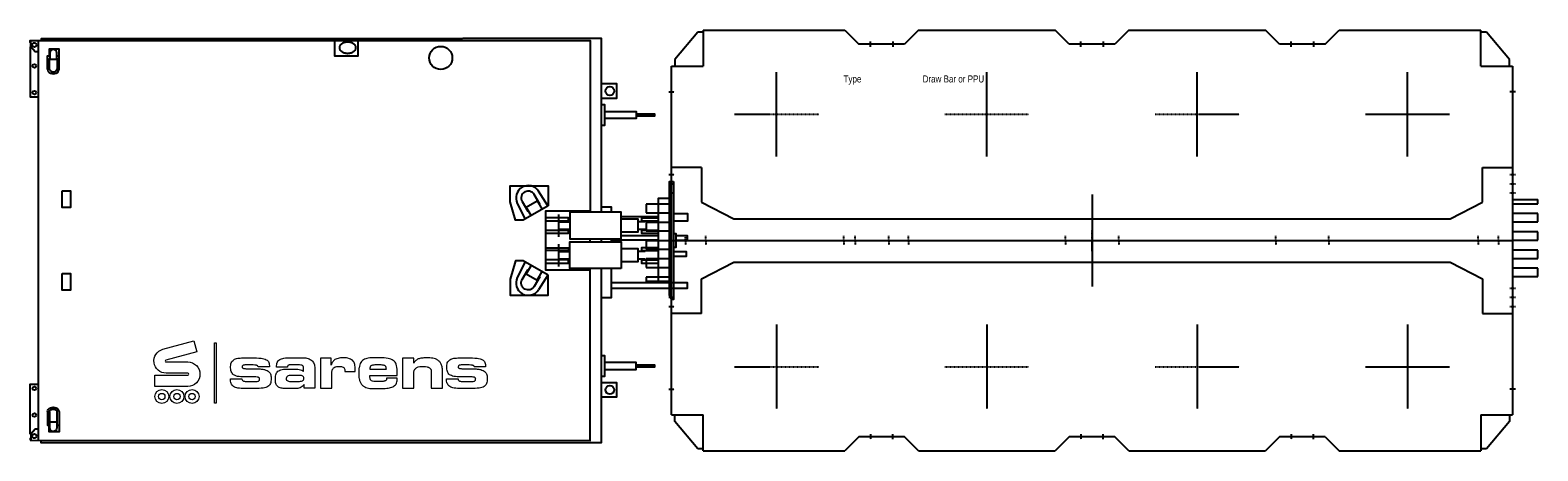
# Model space of a CAD drawing. Header units: millimetres. Extents: x -105000 to 107023, y -75000 to 15000.
# Tile 1 of 11: x -67575 to -56820, y -8239 to -5239. Entities that reach past the tile are written whole.
import ezdxf
from ezdxf.enums import TextEntityAlignment as Align

# ---------------------------------------------------------------- set-up
doc = ezdxf.new("R2010")
doc.units = ezdxf.units.MM
doc.linetypes.add('$3$SARCEN', pattern=[9.5, 5, -1.5, 1.5, -1.5])
doc.layers.get('Defpoints').update_dxf_attribs({"color": 210})
doc.layers.add('$3$2', color=2, linetype='Continuous')
doc.layers.add('$3$3', color=3, linetype='$3$SARCEN')
doc.styles.add('$10$Arial Narrow', font='ARIALN.TTF')

# ---------------------------------------------------------------- blocks, each defined once
blk = doc.blocks.new('$0$KAMAG K2504 W3000 SL STRETCH TOP A 01')
at = {"layer": '$3$2'}
for p, q in [((-2785, 520), (-3000, 520)), ((-2785, 520), (-2785, 273)), ((2785, 520), (3000, 520)), ((2785, 273), (2785, 520)), ((-2785, 273), (-2555, 155)), ((2555, 155), (2785, 273)), ((-2555, 155), (2555, 155))]:
    blk.add_line(p, q, dxfattribs=at)
at = {"layer": '$3$3'}
for p, q in [((-1580, 1382), (-1580, 1418)), ((-1420, 1418), (-1420, 1382)), ((-80, 1382), (-80, 1418)), ((80, 1418), (80, 1382)), ((1420, 1382), (1420, 1418)), ((1580, 1418), (1580, 1382)), ((-2250, 600), (-2250, 1200)), ((-750, 600), (-750, 1200)), ((750, 600), (750, 1200)), ((2250, 600), (2250, 1200)), ((-3020, 1060), (-2980, 1060)), ((3020, 1060), (2980, 1060)), ((-2550, 900), (-1950, 900)), ((-1050, 900), (-450, 900)), ((450, 900), (1050, 900)), ((1950, 900), (2550, 900)), ((-3020, 470), (-2980, 470)), ((-3020, 470), (-2980, 470)), ((2980, 470), (3020, 470)), ((2980, 470), (3020, 470)), ((-3020, 405), (-2980, 405)), ((-3020, 405), (-2980, 405)), ((-3020, 340), (-2980, 340)), ((-3020, 340), (-2980, 340)), ((2980, 405), (3020, 405)), ((2980, 405), (3020, 405)), ((2980, 340), (3020, 340)), ((2980, 340), (3020, 340)), ((-2900, 0), (-2900, 32)), ((-2755, 0), (-2755, 32)), ((-1770, 0), (-1770, 32)), ((-1690, 0), (-1690, 32)), ((-1450, 0), (-1450, 32)), ((-1310, 0), (-1310, 32)), ((-190, 0), (-190, 32)), ((0, 0), (0, 75)), ((0, 75), (0, 0)), ((190, 0), (190, 32)), ((1310, 0), (1310, 32)), ((1690, 0), (1690, 32)), ((2755, 0), (2755, 32)), ((2900, 0), (2900, 32))]:
    blk.add_line(p, q, dxfattribs=at)
at = {"color": 0}
for p, q in [((-2812, 1485), (-2976, 1290)), ((-2773, 1485), (-2812, 1485)), ((-2773, 1500), (-2773, 1244)), ((-2773, 1500), (-1763, 1500)), ((-1763, 1500), (-1663, 1400)), ((-1337, 1400), (-1663, 1400)), ((-1237, 1500), (-1337, 1400)), ((-1237, 1500), (-263, 1500)), ((-163, 1400), (-263, 1500)), ((163, 1400), (-163, 1400)), ((263, 1500), (163, 1400)), ((263, 1500), (1237, 1500)), ((1337, 1400), (1237, 1500)), ((1663, 1400), (1337, 1400)), ((1663, 1400), (1763, 1500)), ((1763, 1500), (2774, 1500)), ((2774, 1244), (2774, 1500)), ((2813, 1485), (2774, 1485)), ((2977, 1290), (2813, 1485)), ((-3000, 1244), (-2773, 1244)), ((-3000, 0), (-3000, 1244)), ((-2976, 1290), (-2976, 1246)), ((2774, 1244), (3000, 1244)), ((2977, 1244), (2977, 1290)), ((3000, 1244), (3000, 0)), ((-3180, 258), (-3180, 198)), ((-3000, 258), (-3180, 258)), ((3000, 292), (3180, 292)), ((3000, 262), (3180, 262)), ((3180, 262), (3180, 292)), ((-3180, 198), (-3000, 198)), ((-3000, 128), (-3180, 128)), ((-3180, 128), (-3180, 68)), ((3180, 192), (3000, 192)), ((3000, 132), (3180, 132)), ((3180, 132), (3180, 192)), ((-3180, 68), (-3000, 68)), ((-3000, 0), (3000, 0)), ((3180, 62), (3000, 62)), ((3000, 2), (3180, 2)), ((3180, 2), (3180, 62))]:
    blk.add_line(p, q, dxfattribs=at)
blk = doc.blocks.new('$0$KAMAG K2504 W3000 SL STRETCH TOP B 01')
at = {"layer": '$3$2'}
for p, q in [((-2785, -273), (-2555, -155)), ((-2555, -155), (2555, -155)), ((2555, -155), (2785, -273)), ((-2785, -520), (-2785, -273)), ((2785, -273), (2785, -520)), ((-2785, -520), (-3000, -520)), ((2785, -520), (3000, -520))]:
    blk.add_line(p, q, dxfattribs=at)
at = {"layer": '$3$3'}
for p, q in [((-2900, 0), (-2900, -32)), ((-2755, 0), (-2755, -32)), ((-1770, 0), (-1770, -32)), ((-1690, 0), (-1690, -32)), ((-1450, 0), (-1450, -32)), ((-1310, 0), (-1310, -32)), ((-190, 0), (-190, -32)), ((0, -75), (0, 0)), ((0, -75), (0, 0)), ((190, 0), (190, -32)), ((1310, 0), (1310, -32)), ((1690, 0), (1690, -32)), ((2755, 0), (2755, -32)), ((2900, 0), (2900, -32)), ((-3020, -340), (-2980, -340)), ((-3020, -340), (-2980, -340)), ((-3020, -405), (-2980, -405)), ((-3020, -405), (-2980, -405)), ((2980, -340), (3020, -340)), ((2980, -340), (3020, -340)), ((2980, -405), (3020, -405)), ((2980, -405), (3020, -405)), ((-3020, -470), (-2980, -470)), ((-3020, -470), (-2980, -470)), ((2980, -470), (3020, -470)), ((2980, -470), (3020, -470)), ((-2250, -600), (-2250, -1200)), ((-750, -600), (-750, -1200)), ((750, -600), (750, -1200)), ((2250, -600), (2250, -1200)), ((-2550, -900), (-1950, -900)), ((-1050, -900), (-450, -900)), ((450, -900), (1050, -900)), ((1950, -900), (2550, -900)), ((-3020, -1060), (-2980, -1060)), ((3020, -1060), (2980, -1060)), ((-1580, -1382), (-1580, -1418)), ((-1420, -1418), (-1420, -1382)), ((-80, -1382), (-80, -1418)), ((80, -1418), (80, -1382)), ((1420, -1382), (1420, -1418)), ((1580, -1418), (1580, -1382))]:
    blk.add_line(p, q, dxfattribs=at)
at = {"color": 0}
for p, q in [((-3000, -1244), (-3000, 0)), ((-3000, 0), (3000, 0)), ((3000, 0), (3000, -1244)), ((-3180, -2), (-3180, -62)), ((-3000, -2), (-3180, -2)), ((-3180, -62), (-3000, -62)), ((3180, -68), (3000, -68)), ((3180, -128), (3180, -68)), ((-3180, -132), (-3180, -192)), ((-3000, -132), (-3180, -132)), ((-3180, -192), (-3000, -192)), ((3000, -128), (3180, -128)), ((3180, -198), (3000, -198)), ((3180, -258), (3180, -198)), ((-3180, -262), (-3180, -292)), ((-3000, -262), (-3180, -262)), ((-3000, -292), (-3180, -292)), ((3000, -258), (3180, -258)), ((-3000, -1244), (-2774, -1244)), ((-2977, -1290), (-2977, -1244)), ((-2813, -1485), (-2977, -1290)), ((-2774, -1500), (-2774, -1244)), ((2774, -1244), (3000, -1244)), ((2774, -1244), (2774, -1500)), ((2977, -1290), (2813, -1485)), ((2977, -1244), (2977, -1290)), ((-2774, -1485), (-2813, -1485)), ((-2774, -1500), (-1763, -1500)), ((-1663, -1400), (-1763, -1500)), ((-1337, -1400), (-1663, -1400)), ((-1237, -1500), (-1337, -1400)), ((-1237, -1500), (-263, -1500)), ((-163, -1400), (-263, -1500)), ((163, -1400), (-163, -1400)), ((263, -1500), (163, -1400)), ((263, -1500), (1237, -1500)), ((1337, -1400), (1237, -1500)), ((1663, -1400), (1337, -1400)), ((1663, -1400), (1763, -1500)), ((1763, -1500), (2774, -1500)), ((2813, -1485), (2774, -1485))]:
    blk.add_line(p, q, dxfattribs=at)
blk = doc.blocks.new('$0$KAMAG K2504 W3000 SL STRETCH 2-FILE 0mm Simple TOP 00')
at = {"color": 0}
for name in ['$0$KAMAG K2504 W3000 SL STRETCH TOP A 01', '$0$KAMAG K2504 W3000 SL STRETCH TOP B 01']:
    blk.add_blockref(name, (-3000, 0), dxfattribs=at)
blk = doc.blocks.new('$0$KAMAG K2506 W3000 SL STRETCH TOP A 01')
at = {"layer": '$3$2'}
for p, q in [((-4285, 520), (-4500, 520)), ((-4285, 520), (-4285, 273)), ((-4285, 273), (-4055, 155)), ((-4055, 155), (4055, 155)), ((4055, 155), (4285, 273)), ((4285, 273), (4285, 520)), ((4285, 520), (4500, 520))]:
    blk.add_line(p, q, dxfattribs=at)
at = {"layer": '$3$3'}
for p, q in [((-4520, 1060), (-4480, 1060)), ((-4520, 470), (-4480, 470)), ((-4520, 470), (-4480, 470)), ((-4520, 405), (-4480, 405)), ((-4520, 405), (-4480, 405)), ((-4520, 340), (-4480, 340)), ((-4520, 340), (-4480, 340)), ((-4400, 0), (-4400, 32)), ((-4255, 0), (-4255, 32)), ((-4050, 900), (-3450, 900)), ((-3750, 600), (-3750, 1200)), ((-3270, 0), (-3270, 32)), ((-3190, 0), (-3190, 32)), ((-3080, 1382), (-3080, 1418)), ((-2950, 0), (-2950, 32)), ((-2920, 1418), (-2920, 1382)), ((-2810, 0), (-2810, 32)), ((-2550, 900), (-1950, 900)), ((-2250, 600), (-2250, 1200)), ((-1690, 0), (-1690, 32)), ((-1580, 1382), (-1580, 1418)), ((-1420, 1418), (-1420, 1382)), ((-1310, 0), (-1310, 32)), ((-1050, 900), (-450, 900)), ((-750, 600), (-750, 1200)), ((-190, 0), (-190, 32)), ((-80, 1382), (-80, 1418)), ((0, 0), (0, 75)), ((0, 75), (0, 0)), ((80, 1418), (80, 1382)), ((190, 0), (190, 32)), ((450, 900), (1050, 900)), ((750, 600), (750, 1200)), ((1310, 0), (1310, 32)), ((1420, 1382), (1420, 1418)), ((1580, 1418), (1580, 1382)), ((1690, 0), (1690, 32)), ((1950, 900), (2550, 900)), ((2250, 600), (2250, 1200)), ((2810, 0), (2810, 32)), ((2920, 1382), (2920, 1418)), ((2950, 0), (2950, 32)), ((3080, 1418), (3080, 1382)), ((3190, 0), (3190, 32)), ((3270, 0), (3270, 32)), ((3450, 900), (4050, 900)), ((3750, 600), (3750, 1200)), ((4255, 0), (4255, 32)), ((4400, 0), (4400, 32)), ((4480, 1060), (4520, 1060)), ((4480, 470), (4520, 470)), ((4480, 470), (4520, 470)), ((4480, 405), (4520, 405)), ((4480, 405), (4520, 405)), ((4480, 340), (4520, 340)), ((4480, 340), (4520, 340))]:
    blk.add_line(p, q, dxfattribs=at)
at = {"color": 0}
for p, q in [((-4680, 258), (-4680, 198)), ((-4500, 258), (-4680, 258)), ((-4680, 198), (-4500, 198)), ((-4680, 128), (-4680, 68)), ((-4500, 128), (-4680, 128)), ((-4680, 68), (-4500, 68)), ((-4500, 1244), (-4273, 1244)), ((-4500, 0), (-4500, 1244)), ((-4500, 0), (4500, 0)), ((-4312, 1485), (-4476, 1290)), ((-4476, 1290), (-4476, 1246)), ((-4273, 1485), (-4312, 1485)), ((-4273, 1500), (-4273, 1244)), ((-4273, 1500), (-3263, 1500)), ((-3263, 1500), (-3163, 1400)), ((-2837, 1400), (-3163, 1400)), ((-2737, 1500), (-2837, 1400)), ((-2737, 1500), (-1763, 1500)), ((-1663, 1400), (-1763, 1500)), ((-1337, 1400), (-1663, 1400)), ((-1237, 1500), (-1337, 1400)), ((-1237, 1500), (-263, 1500)), ((-163, 1400), (-263, 1500)), ((163, 1400), (-163, 1400)), ((263, 1500), (163, 1400)), ((263, 1500), (1237, 1500)), ((1337, 1400), (1237, 1500)), ((1663, 1400), (1337, 1400)), ((1763, 1500), (1663, 1400)), ((1763, 1500), (2737, 1500)), ((2837, 1400), (2737, 1500)), ((3163, 1400), (2837, 1400)), ((3163, 1400), (3263, 1500)), ((3263, 1500), (4274, 1500)), ((4274, 1244), (4274, 1500)), ((4313, 1485), (4274, 1485)), ((4274, 1244), (4500, 1244)), ((4477, 1290), (4313, 1485)), ((4477, 1244), (4477, 1290)), ((4500, 1244), (4500, 0)), ((4500, 292), (4680, 292)), ((4500, 262), (4680, 262)), ((4680, 192), (4500, 192)), ((4500, 132), (4680, 132)), ((4680, 62), (4500, 62)), ((4500, 2), (4680, 2)), ((4680, 262), (4680, 292)), ((4680, 132), (4680, 192)), ((4680, 2), (4680, 62))]:
    blk.add_line(p, q, dxfattribs=at)
blk = doc.blocks.new('$0$KAMAG K2506 W3000 SL STRETCH TOP B 01')
at = {"layer": '$3$2'}
for p, q in [((-4285, -520), (-4500, -520)), ((-4285, -273), (-4055, -155)), ((-4285, -520), (-4285, -273)), ((-4055, -155), (4055, -155)), ((4055, -155), (4285, -273)), ((4285, -273), (4285, -520)), ((4285, -520), (4500, -520))]:
    blk.add_line(p, q, dxfattribs=at)
at = {"layer": '$3$3'}
for p, q in [((-4400, 0), (-4400, -32)), ((-4255, 0), (-4255, -32)), ((-3270, 0), (-3270, -32)), ((-3190, 0), (-3190, -32)), ((-2950, 0), (-2950, -32)), ((-2810, 0), (-2810, -32)), ((-1690, 0), (-1690, -32)), ((-1310, 0), (-1310, -32)), ((-190, 0), (-190, -32)), ((0, -75), (0, 0)), ((0, 0), (0, -75)), ((190, 0), (190, -32)), ((1310, 0), (1310, -32)), ((1690, 0), (1690, -32)), ((2810, 0), (2810, -32)), ((2950, 0), (2950, -32)), ((3190, 0), (3190, -32)), ((3270, 0), (3270, -32)), ((4255, 0), (4255, -32)), ((4400, 0), (4400, -32)), ((-4520, -340), (-4480, -340)), ((-4520, -340), (-4480, -340)), ((-4520, -405), (-4480, -405)), ((-4520, -405), (-4480, -405)), ((-4520, -470), (-4480, -470)), ((-4520, -470), (-4480, -470)), ((-4520, -1060), (-4480, -1060)), ((-4050, -900), (-3450, -900)), ((-3750, -600), (-3750, -1200)), ((-3080, -1382), (-3080, -1418)), ((-2920, -1418), (-2920, -1382)), ((-2550, -900), (-1950, -900)), ((-2250, -600), (-2250, -1200)), ((-1580, -1382), (-1580, -1418)), ((-1420, -1418), (-1420, -1382)), ((-1050, -900), (-450, -900)), ((-750, -600), (-750, -1200)), ((-80, -1382), (-80, -1418)), ((80, -1418), (80, -1382)), ((450, -900), (1050, -900)), ((750, -600), (750, -1200)), ((1420, -1382), (1420, -1418)), ((1580, -1418), (1580, -1382)), ((1950, -900), (2550, -900)), ((2250, -600), (2250, -1200)), ((2920, -1382), (2920, -1418)), ((3080, -1418), (3080, -1382)), ((3450, -900), (4050, -900)), ((3750, -600), (3750, -1200)), ((4480, -340), (4520, -340)), ((4480, -340), (4520, -340)), ((4480, -405), (4520, -405)), ((4480, -405), (4520, -405)), ((4480, -470), (4520, -470)), ((4480, -470), (4520, -470)), ((4480, -1060), (4520, -1060))]:
    blk.add_line(p, q, dxfattribs=at)
at = {"color": 0}
for p, q in [((-4500, 0), (4500, 0)), ((-4500, -1244), (-4500, 0)), ((4500, 0), (4500, -1244)), ((-4680, -2), (-4680, -62)), ((-4500, -2), (-4680, -2)), ((-4680, -62), (-4500, -62)), ((-4680, -132), (-4680, -192)), ((-4500, -132), (-4680, -132)), ((-4680, -192), (-4500, -192)), ((-4680, -262), (-4680, -292)), ((-4500, -262), (-4680, -262)), ((-4500, -292), (-4680, -292)), ((-4500, -1244), (-4274, -1244)), ((-4477, -1290), (-4477, -1244)), ((-4313, -1485), (-4477, -1290)), ((-4274, -1485), (-4313, -1485)), ((-4274, -1500), (-4274, -1244)), ((-4274, -1500), (-3263, -1500)), ((-3163, -1400), (-3263, -1500)), ((-2837, -1400), (-3163, -1400)), ((-2737, -1500), (-2837, -1400)), ((-2737, -1500), (-1763, -1500)), ((-1663, -1400), (-1763, -1500)), ((-1337, -1400), (-1663, -1400)), ((-1237, -1500), (-1337, -1400)), ((-1237, -1500), (-263, -1500)), ((-163, -1400), (-263, -1500)), ((163, -1400), (-163, -1400)), ((263, -1500), (163, -1400)), ((263, -1500), (1237, -1500)), ((1337, -1400), (1237, -1500)), ((1663, -1400), (1337, -1400)), ((1763, -1500), (1663, -1400)), ((1763, -1500), (2737, -1500)), ((2837, -1400), (2737, -1500)), ((3163, -1400), (2837, -1400)), ((3163, -1400), (3263, -1500)), ((3263, -1500), (4274, -1500)), ((4274, -1244), (4500, -1244)), ((4274, -1244), (4274, -1500)), ((4313, -1485), (4274, -1485)), ((4477, -1290), (4313, -1485)), ((4477, -1244), (4477, -1290)), ((4680, -68), (4500, -68)), ((4500, -128), (4680, -128)), ((4680, -198), (4500, -198)), ((4500, -258), (4680, -258)), ((4680, -128), (4680, -68)), ((4680, -258), (4680, -198))]:
    blk.add_line(p, q, dxfattribs=at)
blk = doc.blocks.new('$0$KAMAG K2506 W3000 SL STRETCH 2-FILE 0mm Simple TOP 00')
at = {"color": 0}
for name in ['$0$KAMAG K2506 W3000 SL STRETCH TOP A 01', '$0$KAMAG K2506 W3000 SL STRETCH TOP B 01']:
    blk.add_blockref(name, (-4500, 0), dxfattribs=at)
blk = doc.blocks.new('$0$KAMAG K2500 W3000 PPU Z390 TOP 01')
at = {"layer": '$3$3', "color": 0}
for p, q in [((0, -110), (0, 110)), ((-110, 0), (110, 0))]:
    blk.add_line(p, q, dxfattribs=at)
at = {"color": 0}
for points in [[(-4570, 1411), (-4575, 1411), (-4575, 1425), (-580, 1425), (-580, 201)], [(-4515, 1345), (-4540, 1345), (-4570, 1381), (-4570, 1425)], [(-4515, -1425), (-4515, 1425)], [(-4493, 1425), (-4493, 1440), (-1490, 1440)], [(-2404, 1425), (-2404, 1316), (-2234, 1316), (-2234, 1425)], [(-811, 1440), (-1489, 1440)], [(-500, 201), (-500, 1440), (-810, 1440)], [(-4568, 1379), (-4575, 1379), (-4575, 1025), (-4515, 1025)], [(-4451, 1222), (-4451, 1317), (-4435, 1317)], [(-4369, 1222), (-4369, 1365), (-4440, 1365), (-4440, 1317)], [(-4437, 1222), (-4437, 1261), (-4437, 1298), (-4435, 1298)], [(-4385, 1317), (-4369, 1317)], [(-4385, 1298), (-4383, 1298), (-4383, 1261), (-4383, 1222)], [(-500, 1016), (-390, 1016), (-390, 1116), (-500, 1116)], [(-500, 970), (-478, 970), (-478, 820), (-500, 820)], [(-478, 920), (-252, 920), (-252, 870), (-478, 870)], [(-252, 890), (-120, 890), (-120, 900), (-252, 900)], [(-881, 247), (-948, 351)], [(-1001, 178), (-1036, 237), (-958, 282), (-923, 222)], [(-500, 240), (-430, 240), (-430, 201)], [(-15, 300), (-95, 300), (-95, -300), (-15, -300)], [(15, 281), (15, -341)], [(-580, 210), (-900, 210), (-900, -210), (-580, -210)], [(-900, 139), (-735, 139), (-735, 161), (-900, 161)], [(-805, 185), (-805, 26)], [(-805, 133), (-725, 133)], [(-95, 168), (-360, 168)], [(-360, 61), (-237, 61), (-237, 151), (-360, 151)], [(-189, 133), (-237, 133)], [(-95, 159), (-215, 159), (-215, 139), (-95, 139)], [(15, 193), (115, 193), (115, 138), (15, 138)], [(-900, 52), (-735, 52), (-735, 72), (-900, 72)], [(-725, 78), (-805, 78)], [(-580, -10), (-580, 11)], [(-500, -10), (-500, 11)], [(-430, 11), (-430, -10)], [(-95, 3), (-430, 3)], [(-95, 33), (-360, 33)], [(-189, 78), (-237, 78)], [(-95, 72), (-215, 72), (-215, 52), (-95, 52)], [(15, 50), (30, 50), (30, -50), (15, -50)], [(30, 3), (115, 3), (115, 33), (30, 33)], [(-900, -52), (-735, -52), (-735, -72), (-900, -72)], [(-805, -26), (-805, -185)], [(-805, -78), (-725, -78)], [(-360, -150), (-237, -150), (-237, -60), (-360, -60)], [(-189, -78), (-237, -78)], [(-95, -52), (-215, -52), (-215, -72), (-95, -72)], [(15, -79), (105, -79), (105, -115), (15, -115)], [(-4575, -1425), (-580, -1426), (-580, -200)], [(-4500, -1425), (-4500, -1440), (-500, -1440), (-500, -200)], [(-1001, -178), (-1036, -237), (-958, -282), (-923, -222)], [(-900, -161), (-735, -161), (-735, -139), (-900, -139)], [(-725, -133), (-805, -133)], [(-430, -200), (-430, -410), (-500, -410)], [(-189, -133), (-237, -133)], [(-95, -141), (-215, -141), (-215, -161), (-95, -161)], [(-881, -247), (-948, -351)], [(-430, -341), (115, -341), (115, -301), (-430, -301)], [(-500, -820), (-478, -820), (-478, -970), (-500, -970)], [(-478, -920), (-252, -920), (-252, -870), (-478, -870)], [(-252, -900), (-120, -900), (-120, -890), (-252, -890)], [(-4568, -1379), (-4575, -1379), (-4575, -1025), (-4515, -1025)], [(-500, -1116), (-390, -1116), (-390, -1016), (-500, -1016)], [(-4451, -1221), (-4451, -1317), (-4435, -1317)], [(-4369, -1221), (-4369, -1365), (-4440, -1365), (-4440, -1317)], [(-4437, -1222), (-4437, -1261), (-4437, -1298), (-4435, -1298)], [(-4385, -1298), (-4383, -1298), (-4383, -1261), (-4383, -1222)], [(-4515, -1345), (-4540, -1345), (-4570, -1381), (-4570, -1425)], [(-4385, -1317), (-4369, -1317)], [(-4570, -1411), (-4575, -1411), (-4575, -1425)]]:
    blk.add_lwpolyline(points, dxfattribs=at)
at = {"color": 0, "flags": 128}
blk.add_lwpolyline([(-2367, 1375), (-2367, 1378), (-2366, 1381), (-2365, 1385), (-2364, 1388), (-2363, 1391), (-2361, 1394), (-2359, 1397), (-2356, 1400), (-2353, 1402), (-2350, 1405), (-2347, 1407), (-2344, 1409), (-2340, 1411), (-2336, 1413), (-2332, 1414), (-2328, 1415), (-2323, 1416), (-2319, 1417), (-2314, 1417), (-2310, 1417), (-2306, 1417), (-2301, 1417), (-2297, 1416), (-2292, 1415), (-2288, 1414), (-2284, 1413), (-2280, 1411), (-2276, 1409), (-2273, 1407), (-2270, 1405), (-2267, 1402), (-2264, 1400), (-2261, 1397), (-2259, 1394), (-2257, 1391), (-2256, 1388), (-2255, 1385), (-2254, 1381), (-2253, 1378), (-2253, 1375), (-2253, 1372), (-2254, 1368), (-2255, 1365), (-2256, 1362), (-2257, 1359), (-2259, 1356), (-2261, 1353), (-2264, 1350), (-2267, 1347), (-2270, 1345), (-2273, 1343), (-2276, 1341), (-2280, 1339), (-2284, 1337), (-2288, 1336), (-2292, 1335), (-2297, 1334), (-2301, 1333), (-2306, 1333), (-2310, 1332), (-2314, 1333), (-2319, 1333), (-2323, 1334), (-2328, 1335), (-2332, 1336), (-2336, 1337), (-2340, 1339), (-2344, 1341), (-2347, 1343), (-2350, 1345), (-2353, 1347), (-2356, 1350), (-2359, 1353), (-2361, 1356), (-2363, 1359), (-2364, 1362), (-2365, 1365), (-2366, 1368), (-2367, 1372), (-2367, 1375)], dxfattribs=at)
at = {"color": 0}
for points in [[(-4385, 1337, 1), (-4435, 1337), (-4435, 1293), (-4385, 1293), (-4385, 1337)], [(-948, 351, 0.948966), (-1100, 264), (-1044, 153)], [(-944, 258), (-939, 260), (-979, 328, 1), (-1065, 278), (-1026, 210), (-1022, 213)], [(-1044, -153), (-1100, -264, 0.948966), (-948, -351)], [(-944, -258), (-939, -260), (-979, -328, -1), (-1065, -278), (-1026, -210), (-1022, -213)], [(-4385, -1337, -1), (-4435, -1337), (-4435, -1293), (-4385, -1293), (-4385, -1337)]]:
    blk.add_lwpolyline(points, format="xyb", dxfattribs=at)
for points in [[(-4347, 355), (-4287, 355), (-4287, 235), (-4347, 235)], [(-880, 248), (-1058, 145), (-1112, 145), (-1150, 275), (-1150, 390), (-880, 390)], [(15, 420), (15, -420), (2, -420), (-15, -390), (-15, 420)], [(-360, 11), (-360, 201), (-725, 201), (-725, 11)], [(-360, -200), (-725, -200), (-725, -10), (-360, -10)], [(-880, -248), (-1058, -145), (-1112, -145), (-1150, -275), (-1150, -390), (-880, -390)], [(-4347, -235), (-4287, -235), (-4287, -355), (-4347, -355)]]:
    blk.add_lwpolyline(points, close=True, dxfattribs=at)
at = {"color": 0, "lineweight": 0}
for points in [[(-3605, -866), (-3451, -866, -1), (-3451, -1041), (-3685, -1041), (-3685, -960), (-3451, -960, 1), (-3451, -946), (-3605, -946, -0.873124), (-3629, -776), (-3408, -715), (-3387, -793), (-3607, -854, 0.8747), (-3605, -866)], [(-2959, -915, -0.009372), (-2927, -917, -0.051645), (-2903, -921, -0.037576), (-2885, -927, -0.087825), (-2872, -936, -0.065451), (-2864, -946, -0.081176), (-2859, -958, -0.058936), (-2856, -985, -0.019081), (-2857, -1004, -0.070664), (-2861, -1020, -0.068088), (-2868, -1032, -0.100627), (-2879, -1042, -0.047789), (-2894, -1048, -0.05373), (-2914, -1053, -0.028049), (-2970, -1056), (-3046, -1056, -0.049389), (-3093, -1052, -0.044769), (-3110, -1048, -0.057288), (-3124, -1041, -0.079394), (-3134, -1031, -0.071444), (-3141, -1019, -0.060875), (-3145, -1004, -0.036151), (-3146, -986), (-3064, -986, 0.140191), (-3063, -994, 0.179735), (-3056, -1001, 0.038606), (-3050, -1003, 0.043336), (-3041, -1005, 0.02641), (-3015, -1006), (-2986, -1006, -0.006909), (-2963, -1005, 0.075231), (-2948, -1003, 0.059013), (-2944, -1001, 0.186409), (-2939, -995, 0.063283), (-2939, -990, 0.029031), (-2939, -986, 0.154456), (-2942, -979, 0.090426), (-2945, -977, 0.040727), (-2950, -975, 0.04728), (-2956, -974, 0.028155), (-2973, -973), (-3048, -973, -0.057272), (-3095, -969, -0.043668), (-3112, -964, -0.071495), (-3124, -957, -0.079352), (-3134, -947, -0.074463), (-3140, -934, -0.045303), (-3144, -918, -0.03373), (-3145, -898, -0.047701), (-3143, -880, -0.087562), (-3137, -866, -0.06992), (-3128, -855, -0.078278), (-3117, -847, -0.037101), (-3102, -842, -0.042749), (-3086, -839, -0.026792), (-3047, -837), (-2992, -837, -0.034622), (-2928, -840, -0.032267), (-2907, -844, -0.088121), (-2891, -850, -0.055759), (-2880, -859, -0.12022), (-2873, -870, -0.079271), (-2868, -901), (-2948, -901, 0.022815), (-2950, -897, 0.09204), (-2953, -893, 0.08692), (-2958, -891, 0.041752), (-2965, -889, 0.029458), (-2973, -888, 0.011698), (-2996, -887, 0.005764), (-3022, -887, 0.00826), (-3036, -887, 0.037421), (-3049, -889, 0.052282), (-3056, -890, 0.073659), (-3059, -892, 0.140754), (-3062, -897, 0.099537), (-3062, -904, 0.089472), (-3061, -907, 0.132234), (-3059, -910, 0.077962), (-3054, -912, 0.049959), (-3042, -914, 0.011316), (-3030, -915, 0.00506), (-3015, -915), (-2959, -915)], [(-2765, -839, -0.027543), (-2721, -837), (-2629, -837, -0.03438), (-2609, -838, -0.040211), (-2592, -842, -0.052452), (-2578, -848, -0.056911), (-2566, -856, -0.063742), (-2557, -867, -0.056393), (-2550, -880, -0.051774), (-2546, -895, -0.038578), (-2545, -913), (-2545, -1053), (-2620, -1053), (-2620, -1028, -0.02463), (-2635, -1042, -0.08269), (-2649, -1051, -0.073665), (-2666, -1055, -0.02165), (-2691, -1056), (-2745, -1056, -0.047068), (-2778, -1054, -0.045029), (-2792, -1050, -0.053506), (-2803, -1045, -0.076004), (-2813, -1037, -0.070609), (-2820, -1026, -0.06534), (-2824, -1013, -0.042277), (-2825, -996), (-2825, -978, -0.048461), (-2823, -959, -0.084555), (-2818, -944, -0.088992), (-2808, -933, -0.079549), (-2795, -926, -0.083361), (-2759, -918, -0.00325), (-2708, -917, -0.018303), (-2678, -917, -0.021002), (-2655, -919, -0.073568), (-2638, -925, -0.0907), (-2624, -934), (-2624, -915, 0.065178), (-2626, -902, 0.048948), (-2628, -897, 0.104976), (-2631, -893, 0.052748), (-2636, -890, 0.056385), (-2643, -888, 0.045968), (-2662, -887), (-2709, -887), (-2724, -887, 0.008763), (-2729, -888, 0.080164), (-2733, -890, 0.058895), (-2736, -892, 0.111818), (-2738, -895, 0.035819), (-2739, -899, 0.060237), (-2740, -904), (-2817, -904, -0.023847), (-2816, -885, -0.073109), (-2812, -869, -0.065496), (-2805, -857, -0.097006), (-2795, -849, -0.046757), (-2781, -843, -0.054139), (-2765, -839)], [(-2318, -838, 0.021905), (-2340, -837, 0.037264), (-2361, -838, 0.022212), (-2379, -841, 0.052818), (-2395, -846, 0.051249), (-2406, -853, 0.05481), (-2412, -859, 0.042362), (-2417, -865, 0.041462), (-2422, -875), (-2428, -889), (-2428, -840), (-2503, -840), (-2503, -1053), (-2424, -1053), (-2424, -941, -0.091232), (-2417, -917, -0.082568), (-2410, -908, -0.065374), (-2399, -902, -0.045635), (-2388, -899, -0.044986), (-2371, -898, -0.051886), (-2355, -899, -0.061888), (-2343, -903, -0.117854), (-2334, -911, -0.078715), (-2331, -919, -0.058934), (-2330, -931, 0.004996), (-2330, -935), (-2256, -935), (-2256, -921, 0.025619), (-2257, -900, 0.030765), (-2260, -884, 0.052744), (-2264, -871, 0.061798), (-2271, -860, 0.091859), (-2282, -850, 0.047705), (-2298, -843, 0.057755), (-2318, -838)], [(-2032, -982, -0.055264), (-2033, -991, -0.111519), (-2035, -995, -0.052175), (-2038, -999, -0.097702), (-2044, -1002, -0.012665), (-2052, -1004, -0.061058), (-2063, -1005, 0.011842), (-2077, -1006), (-2102, -1006, -0.030497), (-2124, -1005, -0.087343), (-2139, -1000, -0.081817), (-2144, -996, -0.068612), (-2148, -991, -0.08336), (-2150, -985, -0.03988), (-2151, -977), (-2151, -964), (-1957, -964), (-1957, -929, 0.03325), (-1959, -903, 0.057086), (-1964, -883, 0.070348), (-1972, -867, 0.081915), (-1985, -855, 0.060943), (-2002, -846, 0.047026), (-2022, -841, 0.049188), (-2077, -837), (-2133, -837, 0.049752), (-2173, -841, 0.066845), (-2189, -847, 0.048678), (-2204, -856, 0.160211), (-2224, -886, 0.018267), (-2229, -907, 0.067552), (-2231, -935), (-2231, -955, 0.041043), (-2228, -986, 0.062841), (-2221, -1009, 0.0681), (-2210, -1027, 0.075685), (-2196, -1040, 0.056058), (-2180, -1048, 0.046507), (-2161, -1053, 0.047979), (-2122, -1056), (-2062, -1056, 0.032421), (-2021, -1053, 0.078209), (-1988, -1043, 0.070242), (-1975, -1035, 0.069283), (-1965, -1024, 0.085427), (-1959, -1009, 0.056244), (-1957, -991), (-1957, -982)], [(-1782, -839, 0.073556), (-1806, -845, 0.082949), (-1824, -856, 0.062928), (-1832, -864, 0.032276), (-1838, -874), (-1838, -874), (-1838, -840), (-1918, -840), (-1918, -1053), (-1838, -1053), (-1838, -946, -0.04391), (-1837, -935, -0.056972), (-1835, -926, -0.05802), (-1830, -918, -0.062962), (-1824, -911, -0.053236), (-1816, -906, -0.048654), (-1807, -902, -0.074751), (-1784, -899), (-1766, -899, -0.042754), (-1743, -901, -0.048563), (-1734, -904, -0.038314), (-1727, -907, -0.074023), (-1721, -912, -0.060659), (-1717, -917, -0.07904), (-1715, -923, -0.046027), (-1714, -931), (-1714, -1053), (-1634, -1053), (-1634, -931, 0.050439), (-1637, -900, 0.076825), (-1646, -877, 0.076269), (-1658, -861, 0.075694), (-1675, -849, 0.047906), (-1693, -842, 0.039304), (-1713, -839, 0.031382), (-1753, -837, 0.019784), (-1782, -839)], [(-1418, -915, -0.009372), (-1386, -917, -0.051645), (-1361, -921, -0.037576), (-1343, -927, -0.087825), (-1330, -936, -0.065451), (-1322, -946, -0.081176), (-1317, -958, -0.058936), (-1315, -985, -0.019081), (-1316, -1004, -0.070664), (-1320, -1020, -0.068088), (-1327, -1032, -0.100627), (-1337, -1042, -0.047789), (-1352, -1048, -0.05373), (-1372, -1053, -0.028049), (-1428, -1056), (-1504, -1056, -0.049389), (-1551, -1052, -0.044769), (-1568, -1048, -0.057288), (-1582, -1041, -0.079394), (-1592, -1031, -0.071444), (-1600, -1019, -0.060875), (-1604, -1004, -0.036151), (-1605, -986), (-1522, -986, 0.140191), (-1521, -994, 0.083525), (-1519, -998, 0.089542), (-1515, -1001, 0.038606), (-1509, -1003, 0.043336), (-1500, -1005, 0.02641), (-1473, -1006), (-1445, -1006, -0.006909), (-1421, -1005, 0.075231), (-1407, -1003, 0.059013), (-1402, -1001, 0.186409), (-1398, -995, 0.063283), (-1397, -990, 0.029031), (-1397, -986, 0.154456), (-1401, -979, 0.090426), (-1404, -977, 0.040727), (-1408, -975, 0.04728), (-1414, -974, 0.028155), (-1432, -973), (-1507, -973, -0.057272), (-1553, -969, -0.043668), (-1570, -964, -0.071495), (-1583, -957, -0.079352), (-1592, -947, -0.074463), (-1599, -934, -0.045303), (-1602, -918, -0.03373), (-1603, -898, -0.047701), (-1601, -880, -0.087562), (-1596, -866, -0.06992), (-1587, -855, -0.078278), (-1575, -847, -0.037101), (-1561, -842, -0.042749), (-1544, -839, -0.026792), (-1506, -837), (-1450, -837, -0.034622), (-1387, -840, -0.032267), (-1365, -844, -0.088121), (-1349, -850, -0.055759), (-1338, -859, -0.12022), (-1331, -870, -0.079271), (-1326, -901), (-1406, -901, 0.022815), (-1408, -897, 0.09204), (-1411, -893, 0.08692), (-1416, -891, 0.041752), (-1423, -889, 0.029458), (-1432, -888, 0.011698), (-1455, -887, 0.005764), (-1481, -887, 0.00826), (-1494, -887, 0.037421), (-1507, -889, 0.052282), (-1514, -890, 0.073659), (-1517, -892, 0.140754), (-1520, -897, 0.099537), (-1521, -904, 0.089472), (-1520, -907, 0.132234), (-1517, -910, 0.077962), (-1512, -912, 0.049959), (-1501, -914, 0.011316), (-1489, -915, 0.00506), (-1473, -915), (-1418, -915)], [(-2706, -1006), (-2674, -1006, 0.029167), (-2646, -1004, 0.077759), (-2632, -1000, 0.082287), (-2626, -995, 0.043169), (-2624, -993, 0.104791), (-2623, -983, 0.059137), (-2623, -976, 0.128333), (-2627, -970, 0.089991), (-2634, -965, 0.044484), (-2645, -963, 0.025352), (-2664, -962), (-2699, -962, 0.010778), (-2719, -962, 0.037635), (-2728, -963, 0.077144), (-2740, -968, 0.203988), (-2746, -976, 0.017963), (-2748, -982, 0.169195), (-2746, -996, 0.149476), (-2738, -1002, 0.076766), (-2725, -1005, 0.025024), (-2712, -1006, 0.003496), (-2706, -1006)], [(-2151, -917), (-2034, -917, 0.034552), (-2035, -908, 0.070916), (-2037, -901, 0.089987), (-2040, -896, 0.089657), (-2046, -892, 0.048983), (-2054, -890, 0.036751), (-2064, -888, 0.025738), (-2093, -887, 0.011472), (-2124, -888, 0.051717), (-2134, -890, 0.042004), (-2141, -892, 0.117438), (-2146, -896, 0.080261), (-2149, -901, 0.054776), (-2151, -909, 0.024452)]]:
    blk.add_lwpolyline(points, format="xyb", close=True, dxfattribs=at)
blk.add_lwpolyline([(-3261, -729), (-3248, -729), (-3248, -1160), (-3261, -1160)], close=True, dxfattribs=at)
at = {"color": 0}
for centre, radius in [((-4545, 1395), 15.2), ((-1646, 1302), 82.5), ((-4545, 1245), 13), ((-440, 1066), 31), ((-4545, 1055), 13), ((-4545, -1055), 13), ((-440, -1066), 31), ((-4545, -1245), 13), ((-4545, -1395), 15.2)]:
    blk.add_circle(centre, radius, dxfattribs=at)
at = {"color": 0, "lineweight": 0}
for centre, radius in [((-3636, -1113), 49.6), ((-3528, -1113), 49.6), ((-3420, -1113), 49.6), ((-3636, -1113), 22.6), ((-3528, -1113), 22.6), ((-3420, -1113), 22.6)]:
    blk.add_circle(centre, radius, dxfattribs=at)
at = {"color": 0}
for major_axis, ratio, start_param, end_param in [((-41, 0), 0.798872, 6.283185, 9.424783), ((-27, 0), 0.694583, 0, 3.141593)]:
    blk.add_ellipse((-4410, 1222), major_axis=major_axis, ratio=ratio, start_param=start_param, end_param=end_param, dxfattribs=at)
at = {"color": 0, "extrusion": (0, 0, -1)}
for major_axis, ratio, start_param, end_param in [((41, 0), 0.796843, 3.141588, 6.283185), ((-27, 0), 0.694583, 0, 3.141593)]:
    blk.add_ellipse((-4410, -1222), major_axis=major_axis, ratio=ratio, start_param=start_param, end_param=end_param, dxfattribs=at)
blk = doc.blocks.new('*U169')
at = {"layer": '$3$3'}
for p, q in [((3000, 329), (3000, -329)), ((0, 0), (6000, 0))]:
    blk.add_line(p, q, dxfattribs=at)
at = {"color": 0}
for name, p in [('$0$KAMAG K2500 W3000 PPU Z390 TOP 01', (0, 0)), ('$0$KAMAG K2504 W3000 SL STRETCH 2-FILE 0mm Simple TOP 00', (6000, 0))]:
    blk.add_blockref(name, p, dxfattribs=at)
at = {"color": 0, "xscale": 1e-05, "yscale": 1e-05, "zscale": 1e-05}
for name, p in [('$0$KAMAG K2506 W3000 SL STRETCH 2-FILE 0mm Simple TOP 00', (0, 0)), ('$0$KAMAG K2504 W3000 SL STRETCH 2-FILE 0mm Simple TOP 00', (0, 0)), ('$0$KAMAG K2506 W3000 SL STRETCH 2-FILE 0mm Simple TOP 00', (0, 0)), ('$0$KAMAG K2504 W3000 SL STRETCH 2-FILE 0mm Simple TOP 00', (0, 0)), ('$0$KAMAG K2506 W3000 SL STRETCH 2-FILE 0mm Simple TOP 00', (0, 0)), ('$0$KAMAG K2504 W3000 SL STRETCH 2-FILE 0mm Simple TOP 00', (0, 0)), ('$0$KAMAG K2506 W3000 SL STRETCH 2-FILE 0mm Simple TOP 00', (0, 0)), ('$0$KAMAG K2504 W3000 SL STRETCH 2-FILE 0mm Simple TOP 00', (0, 0)), ('$0$KAMAG K2506 W3000 SL STRETCH 2-FILE 0mm Simple TOP 00', (0, 0)), ('$0$KAMAG K2504 W3000 SL STRETCH 2-FILE 0mm Simple TOP 00', (1, 0)), ('$0$KAMAG K2506 W3000 SL STRETCH 2-FILE 0mm Simple TOP 00', (1, 0)), ('$0$KAMAG K2504 W3000 SL STRETCH 2-FILE 0mm Simple TOP 00', (0, 0)), ('$0$KAMAG K2504 W3000 SL STRETCH 2-FILE 0mm Simple TOP 00', (0, 0)), ('$0$KAMAG K2504 W3000 SL STRETCH 2-FILE 0mm Simple TOP 00', (0, 0)), ('$0$KAMAG K2504 W3000 SL STRETCH 2-FILE 0mm Simple TOP 00', (0, 0)), ('$0$KAMAG K2504 W3000 SL STRETCH 2-FILE 0mm Simple TOP 00', (0, 0)), ('$0$KAMAG K2504 W3000 SL STRETCH 2-FILE 0mm Simple TOP 00', (1, 0)), ('$0$KAMAG K2506 W3000 SL STRETCH 2-FILE 0mm Simple TOP 00', (1, 0)), ('$0$KAMAG K2504 W3000 SL STRETCH 2-FILE 0mm Simple TOP 00', (1, 0))]:
    blk.add_blockref(name, p, dxfattribs=at)
at = {"layer": 'Defpoints', "style": '$10$Arial Narrow'}
for s, p in [('Type', (1291, 1152)), ('Draw Bar or PPU', (2011, 1152))]:
    blk.add_text(s, height=50, dxfattribs=at).set_placement(p, align=Align.MIDDLE_CENTER)

msp = doc.modelspace()

# ---------------------------------------------------------------- block references
msp.add_blockref('*U169', (-63000, -6739))

doc.saveas('drawing.dxf')
